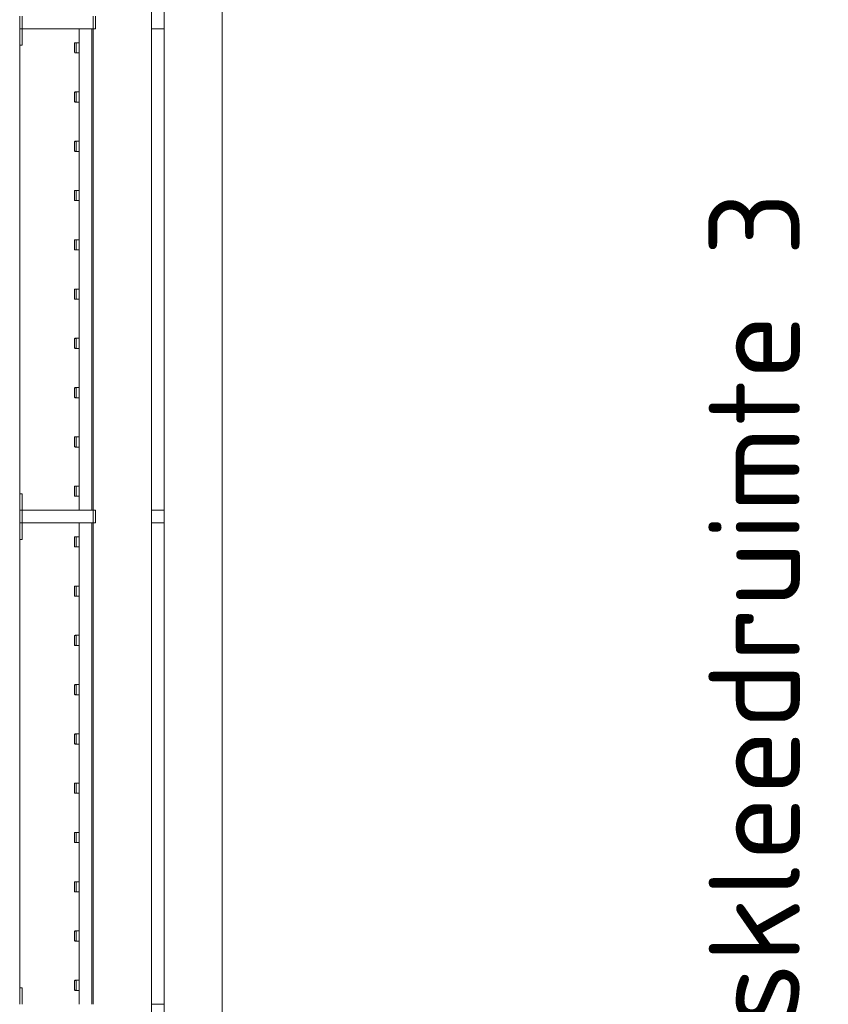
# Model space of a CAD drawing. Header units: millimetres. Extents: x 2016 to 102618, y -16590 to 68005.
# Tile 171 of 256: x 76590 to 78187, y 18237 to 20180. Entities that reach past the tile are written whole.
import ezdxf

# ---------------------------------------------------------------- set-up
doc = ezdxf.new("R2010")
doc.units = ezdxf.units.MM
for name, color, linetype, lineweight in [('A-AREA-IDEN', 2, 'Continuous', 9), ('A-WALL-FNSH', 113, 'Continuous', 25), ('I-FURN', 30, 'Continuous', 13)]:
    doc.layers.add(name, color=color, linetype=linetype, lineweight=lineweight)
doc.styles.add('ISOCPEUR_2', font='isocpeur.ttf', dxfattribs={"height": 180})

# ---------------------------------------------------------------- blocks, each defined once
blk = doc.blocks.new('79_VCS_FU_zitbank_kleedkamers - 79_VCS_FU_zitbank_kleedkamers-4609168-00 Begane grond')
at = {"layer": 'I-FURN'}
for p, q in [((1237.5, -5.1), (1270, -5.1)), ((1270, -5.1), (1270, 0)), ((2155, 0), (2155, -5.1)), ((2155, -5.1), (2187.5, -5.1)), ((2187.5, -5), (2187.5, 0)), ((2212.5, 0), (2187.5, 0)), ((2187.5, -145), (2187.5, -5)), ((2212.5, -5), (2187.5, -5)), ((2212.5, 0), (2212.5, -5)), ((2212.5, -5), (2212.5, -145)), ((2212.5, -5.1), (2245, -5.1)), ((2245, -5.1), (2245, 0)), ((3130, 0), (3130, -5.1)), ((3130, -5.1), (3162.5, -5.1)), ((3162.5, -5), (3162.5, 0)), ((3187.5, 0), (3162.5, 0)), ((3162.5, -145), (3162.5, -5)), ((3187.5, -5), (3162.5, -5)), ((1265, -110.5), (1265, -109.5)), ((1265, -110.7), (1265, -116.5)), ((1284, -108.5), (1266, -108.5)), ((1266, -111.5), (1284, -111.5)), ((1285, -109.5), (1285, -110.5)), ((1285, -116.5), (1285, -110.8)), ((1362.2, -110.5), (1362.2, -109.5)), ((1362.2, -110.7), (1362.2, -116.5)), ((1381.3, -108.5), (1363.2, -108.5)), ((1363.2, -111.5), (1381.3, -111.5)), ((1382.2, -109.5), (1382.2, -110.5)), ((1382.2, -116.5), (1382.2, -110.8)), ((1459.4, -110.5), (1459.4, -109.5)), ((1459.4, -110.7), (1459.4, -116.5)), ((1478.5, -108.5), (1460.4, -108.5)), ((1460.4, -111.5), (1478.5, -111.5)), ((1479.4, -109.5), (1479.4, -110.5)), ((1479.4, -116.5), (1479.4, -110.8)), ((1556.7, -110.5), (1556.7, -109.5)), ((1556.7, -110.7), (1556.7, -116.5)), ((1575.7, -108.5), (1557.6, -108.5)), ((1557.7, -111.5), (1575.7, -111.5)), ((1576.7, -109.5), (1576.7, -110.5)), ((1576.7, -116.5), (1576.7, -110.8)), ((1653.9, -110.5), (1653.9, -109.5)), ((1653.9, -110.7), (1653.9, -116.5)), ((1672.9, -108.5), (1654.9, -108.5)), ((1654.9, -111.5), (1672.9, -111.5)), ((1673.9, -109.5), (1673.9, -110.5)), ((1673.9, -116.5), (1673.9, -110.8)), ((1751.1, -110.5), (1751.1, -109.5)), ((1751.1, -110.7), (1751.1, -116.5)), ((1770.1, -108.5), (1752.1, -108.5)), ((1752.1, -111.5), (1770.1, -111.5)), ((1771.1, -109.5), (1771.1, -110.5)), ((1771.1, -116.5), (1771.1, -110.8)), ((1848.3, -110.5), (1848.3, -109.5)), ((1848.3, -110.7), (1848.3, -116.5)), ((1867.4, -108.5), (1849.3, -108.5)), ((1849.3, -111.5), (1867.4, -111.5)), ((1868.3, -109.5), (1868.3, -110.5)), ((1868.3, -116.5), (1868.3, -110.8)), ((1945.6, -110.5), (1945.6, -109.5)), ((1945.6, -110.7), (1945.6, -116.5)), ((1964.6, -108.5), (1946.5, -108.5)), ((1946.6, -111.5), (1964.6, -111.5)), ((1965.6, -109.5), (1965.6, -110.5)), ((1965.6, -116.5), (1965.6, -110.8)), ((2042.8, -110.5), (2042.8, -109.5)), ((2042.8, -110.7), (2042.8, -116.5)), ((2061.8, -108.5), (2043.8, -108.5)), ((2043.8, -111.5), (2061.8, -111.5)), ((2062.8, -109.5), (2062.8, -110.5)), ((2062.8, -116.5), (2062.8, -110.8)), ((2140, -110.5), (2140, -109.5)), ((2140, -110.7), (2140, -116.5)), ((2159, -108.5), (2141, -108.5)), ((2141, -111.5), (2159, -111.5)), ((2160, -109.5), (2160, -110.5)), ((2160, -116.5), (2160, -110.8)), ((2240, -110.5), (2240, -109.5)), ((2240, -110.7), (2240, -116.5)), ((2259, -108.5), (2241, -108.5)), ((2241, -111.5), (2259, -111.5)), ((2260, -109.5), (2260, -110.5)), ((2260, -116.5), (2260, -110.8)), ((2337.2, -110.5), (2337.2, -109.5)), ((2337.2, -110.7), (2337.2, -116.5)), ((2356.3, -108.5), (2338.2, -108.5)), ((2338.2, -111.5), (2356.3, -111.5)), ((2357.2, -109.5), (2357.2, -110.5)), ((2357.2, -116.5), (2357.2, -110.8)), ((2434.4, -110.5), (2434.4, -109.5)), ((2434.4, -110.7), (2434.4, -116.5)), ((2453.5, -108.5), (2435.4, -108.5)), ((2435.4, -111.5), (2453.5, -111.5)), ((2454.4, -109.5), (2454.4, -110.5)), ((2454.4, -116.5), (2454.4, -110.8)), ((2531.7, -110.5), (2531.7, -109.5)), ((2531.7, -110.7), (2531.7, -116.5)), ((2550.7, -108.5), (2532.6, -108.5)), ((2532.7, -111.5), (2550.7, -111.5)), ((2551.7, -109.5), (2551.7, -110.5)), ((2551.7, -116.5), (2551.7, -110.8)), ((2628.9, -110.5), (2628.9, -109.5)), ((2628.9, -110.7), (2628.9, -116.5)), ((2647.9, -108.5), (2629.9, -108.5)), ((2629.9, -111.5), (2647.9, -111.5)), ((2648.9, -109.5), (2648.9, -110.5)), ((2648.9, -116.5), (2648.9, -110.8)), ((2726.1, -110.5), (2726.1, -109.5)), ((2726.1, -110.7), (2726.1, -116.5)), ((2745.1, -108.5), (2727.1, -108.5)), ((2727.1, -111.5), (2745.1, -111.5)), ((2746.1, -109.5), (2746.1, -110.5)), ((2746.1, -116.5), (2746.1, -110.8)), ((2823.3, -110.5), (2823.3, -109.5)), ((2823.3, -110.7), (2823.3, -116.5)), ((2842.4, -108.5), (2824.3, -108.5)), ((2824.3, -111.5), (2842.4, -111.5)), ((2843.3, -109.5), (2843.3, -110.5)), ((2843.3, -116.5), (2843.3, -110.8)), ((2920.6, -110.5), (2920.6, -109.5)), ((2920.6, -110.7), (2920.6, -116.5)), ((2939.6, -108.5), (2921.5, -108.5)), ((2921.6, -111.5), (2939.6, -111.5)), ((2940.6, -109.5), (2940.6, -110.5)), ((2940.6, -116.5), (2940.6, -110.8)), ((3017.8, -110.5), (3017.8, -109.5)), ((3017.8, -110.7), (3017.8, -116.5)), ((3036.8, -108.5), (3018.8, -108.5)), ((3018.8, -111.5), (3036.8, -111.5)), ((3037.8, -109.5), (3037.8, -110.5)), ((3037.8, -116.5), (3037.8, -110.8)), ((3115, -110.5), (3115, -109.5)), ((3115, -110.7), (3115, -116.5)), ((3134, -108.5), (3116, -108.5)), ((3116, -111.5), (3134, -111.5)), ((3135, -109.5), (3135, -110.5)), ((3135, -116.5), (3135, -110.8)), ((1237.5, -117.5), (2187.5, -117.5)), ((2212.5, -117.5), (3162.5, -117.5)), ((2187.5, -142.5), (1237.5, -142.5)), ((2187.5, -145), (1237.5, -145)), ((2187.5, -150), (2187.5, -145)), ((2212.5, -145), (2187.5, -145)), ((2212.5, -145), (2187.5, -145)), ((2212.5, -150), (2187.5, -150)), ((3162.5, -142.5), (2212.5, -142.5)), ((2212.5, -145), (2212.5, -150)), ((3162.5, -145), (2212.5, -145)), ((3162.5, -150), (3162.5, -145)), ((3187.5, -145), (3162.5, -145)), ((3187.5, -145), (3162.5, -145)), ((3187.5, -150), (3162.5, -150)), ((50, -260), (8250, -260)), ((1237.5, -259.8), (1237.5, -285.2)), ((2187.5, -285.3), (2187.5, -259.8)), ((2212.5, -259.8), (2212.5, -285.3)), ((3162.5, -285.4), (3162.5, -259.8)), ((8250, -285), (50, -285)), ((50, -400), (8250, -400))]:
    blk.add_line(p, q, dxfattribs=at)
at = {"layer": 'I-FURN', "flags": 128}
for points in [[(1265, -117.5), (1265, -117.4), (1265, -117.3), (1265, -117.2), (1265, -117.1), (1265, -117), (1265, -117), (1265, -116.9), (1265, -116.8), (1265, -116.7), (1265, -116.6), (1265, -116.5), (1265, -116.4), (1265, -116.3), (1265, -116.3), (1265, -116.2), (1265, -116.1), (1265, -116), (1265, -116), (1265, -115.9), (1265, -115.8), (1265, -115.8), (1265, -115.7), (1265, -115.7)], [(1285, -115.7), (1285, -115.7), (1285, -115.8), (1285, -115.8), (1285, -115.9), (1285, -116), (1285, -116.1), (1285, -116.1), (1285, -116.2), (1285, -116.3), (1285, -116.4), (1285, -116.4), (1285, -116.5), (1285, -116.6), (1285, -116.7), (1285, -116.8), (1285, -116.9), (1285, -117), (1285, -117.1), (1285, -117.2), (1285, -117.3), (1285, -117.4), (1285, -117.5)], [(1362.2, -117.5), (1362.2, -117.4), (1362.2, -117.3), (1362.2, -117.2), (1362.2, -117.1), (1362.2, -117), (1362.2, -117), (1362.2, -116.9), (1362.2, -116.8), (1362.2, -116.7), (1362.2, -116.6), (1362.2, -116.5), (1362.2, -116.4), (1362.2, -116.3), (1362.2, -116.3), (1362.2, -116.2), (1362.2, -116.1), (1362.2, -116), (1362.2, -116), (1362.2, -115.9), (1362.2, -115.8), (1362.2, -115.8), (1362.2, -115.7), (1362.2, -115.7)], [(1382.2, -115.7), (1382.2, -115.7), (1382.2, -115.8), (1382.2, -115.8), (1382.2, -115.9), (1382.2, -116), (1382.2, -116.1), (1382.2, -116.1), (1382.2, -116.2), (1382.2, -116.3), (1382.2, -116.4), (1382.2, -116.4), (1382.2, -116.5), (1382.2, -116.6), (1382.2, -116.7), (1382.2, -116.8), (1382.2, -116.9), (1382.2, -117), (1382.2, -117.1), (1382.2, -117.2), (1382.2, -117.3), (1382.2, -117.4), (1382.2, -117.5)], [(1459.4, -117.5), (1459.4, -117.4), (1459.4, -117.3), (1459.4, -117.2), (1459.4, -117.1), (1459.4, -117), (1459.4, -117), (1459.4, -116.9), (1459.4, -116.8), (1459.4, -116.7), (1459.4, -116.6), (1459.4, -116.5), (1459.4, -116.4), (1459.4, -116.3), (1459.4, -116.3), (1459.4, -116.2), (1459.4, -116.1), (1459.4, -116), (1459.4, -116), (1459.4, -115.9), (1459.4, -115.8), (1459.4, -115.8), (1459.4, -115.7), (1459.4, -115.7)], [(1479.4, -115.7), (1479.4, -115.7), (1479.4, -115.8), (1479.4, -115.8), (1479.4, -115.9), (1479.4, -116), (1479.4, -116.1), (1479.4, -116.1), (1479.4, -116.2), (1479.4, -116.3), (1479.4, -116.4), (1479.4, -116.4), (1479.4, -116.5), (1479.4, -116.6), (1479.4, -116.7), (1479.4, -116.8), (1479.4, -116.9), (1479.4, -117), (1479.4, -117.1), (1479.4, -117.2), (1479.4, -117.3), (1479.4, -117.4), (1479.4, -117.5)], [(1556.7, -117.5), (1556.7, -117.4), (1556.7, -117.3), (1556.7, -117.2), (1556.7, -117.1), (1556.7, -117), (1556.7, -117), (1556.7, -116.9), (1556.7, -116.8), (1556.7, -116.7), (1556.7, -116.6), (1556.7, -116.5), (1556.7, -116.4), (1556.7, -116.3), (1556.7, -116.3), (1556.7, -116.2), (1556.7, -116.1), (1556.7, -116), (1556.7, -116), (1556.7, -115.9), (1556.7, -115.8), (1556.7, -115.8), (1556.7, -115.7), (1556.7, -115.7)], [(1576.7, -115.7), (1576.7, -115.7), (1576.7, -115.8), (1576.7, -115.8), (1576.7, -115.9), (1576.7, -116), (1576.7, -116.1), (1576.7, -116.1), (1576.7, -116.2), (1576.7, -116.3), (1576.7, -116.4), (1576.7, -116.4), (1576.7, -116.5), (1576.7, -116.6), (1576.7, -116.7), (1576.7, -116.8), (1576.7, -116.9), (1576.7, -117), (1576.7, -117.1), (1576.7, -117.2), (1576.7, -117.3), (1576.7, -117.4), (1576.7, -117.5)], [(1653.9, -117.5), (1653.9, -117.4), (1653.9, -117.3), (1653.9, -117.2), (1653.9, -117.1), (1653.9, -117), (1653.9, -117), (1653.9, -116.9), (1653.9, -116.8), (1653.9, -116.7), (1653.9, -116.6), (1653.9, -116.5), (1653.9, -116.4), (1653.9, -116.3), (1653.9, -116.3), (1653.9, -116.2), (1653.9, -116.1), (1653.9, -116), (1653.9, -116), (1653.9, -115.9), (1653.9, -115.8), (1653.9, -115.8), (1653.9, -115.7), (1653.9, -115.7)], [(1673.9, -115.7), (1673.9, -115.7), (1673.9, -115.8), (1673.9, -115.8), (1673.9, -115.9), (1673.9, -116), (1673.9, -116.1), (1673.9, -116.1), (1673.9, -116.2), (1673.9, -116.3), (1673.9, -116.4), (1673.9, -116.4), (1673.9, -116.5), (1673.9, -116.6), (1673.9, -116.7), (1673.9, -116.8), (1673.9, -116.9), (1673.9, -117), (1673.9, -117.1), (1673.9, -117.2), (1673.9, -117.3), (1673.9, -117.4), (1673.9, -117.5)], [(1751.1, -117.5), (1751.1, -117.4), (1751.1, -117.3), (1751.1, -117.2), (1751.1, -117.1), (1751.1, -117), (1751.1, -117), (1751.1, -116.9), (1751.1, -116.8), (1751.1, -116.7), (1751.1, -116.6), (1751.1, -116.5), (1751.1, -116.4), (1751.1, -116.3), (1751.1, -116.3), (1751.1, -116.2), (1751.1, -116.1), (1751.1, -116), (1751.1, -116), (1751.1, -115.9), (1751.1, -115.8), (1751.1, -115.8), (1751.1, -115.7), (1751.1, -115.7)], [(1771.1, -115.7), (1771.1, -115.7), (1771.1, -115.8), (1771.1, -115.8), (1771.1, -115.9), (1771.1, -116), (1771.1, -116.1), (1771.1, -116.1), (1771.1, -116.2), (1771.1, -116.3), (1771.1, -116.4), (1771.1, -116.4), (1771.1, -116.5), (1771.1, -116.6), (1771.1, -116.7), (1771.1, -116.8), (1771.1, -116.9), (1771.1, -117), (1771.1, -117.1), (1771.1, -117.2), (1771.1, -117.3), (1771.1, -117.4), (1771.1, -117.5)], [(1848.3, -117.5), (1848.3, -117.4), (1848.3, -117.3), (1848.3, -117.2), (1848.3, -117.1), (1848.3, -117), (1848.3, -117), (1848.3, -116.9), (1848.3, -116.8), (1848.3, -116.7), (1848.3, -116.6), (1848.3, -116.5), (1848.3, -116.4), (1848.3, -116.3), (1848.3, -116.3), (1848.3, -116.2), (1848.3, -116.1), (1848.3, -116), (1848.3, -116), (1848.3, -115.9), (1848.3, -115.8), (1848.3, -115.8), (1848.3, -115.7), (1848.3, -115.7)], [(1868.3, -115.7), (1868.3, -115.7), (1868.3, -115.8), (1868.3, -115.8), (1868.3, -115.9), (1868.3, -116), (1868.3, -116.1), (1868.3, -116.1), (1868.3, -116.2), (1868.3, -116.3), (1868.3, -116.4), (1868.3, -116.4), (1868.3, -116.5), (1868.3, -116.6), (1868.3, -116.7), (1868.3, -116.8), (1868.3, -116.9), (1868.3, -117), (1868.3, -117.1), (1868.3, -117.2), (1868.3, -117.3), (1868.3, -117.4), (1868.3, -117.5)], [(1945.6, -117.5), (1945.6, -117.4), (1945.6, -117.3), (1945.6, -117.2), (1945.6, -117.1), (1945.6, -117), (1945.6, -117), (1945.6, -116.9), (1945.6, -116.8), (1945.6, -116.7), (1945.6, -116.6), (1945.6, -116.5), (1945.6, -116.4), (1945.6, -116.3), (1945.6, -116.3), (1945.6, -116.2), (1945.6, -116.1), (1945.6, -116), (1945.6, -116), (1945.6, -115.9), (1945.6, -115.8), (1945.6, -115.8), (1945.6, -115.7), (1945.6, -115.7)], [(1965.6, -115.7), (1965.6, -115.7), (1965.6, -115.8), (1965.6, -115.8), (1965.6, -115.9), (1965.6, -116), (1965.6, -116.1), (1965.6, -116.1), (1965.6, -116.2), (1965.6, -116.3), (1965.6, -116.4), (1965.6, -116.4), (1965.6, -116.5), (1965.6, -116.6), (1965.6, -116.7), (1965.6, -116.8), (1965.6, -116.9), (1965.6, -117), (1965.6, -117.1), (1965.6, -117.2), (1965.6, -117.3), (1965.6, -117.4), (1965.6, -117.5)], [(2042.8, -117.5), (2042.8, -117.4), (2042.8, -117.3), (2042.8, -117.2), (2042.8, -117.1), (2042.8, -117), (2042.8, -117), (2042.8, -116.9), (2042.8, -116.8), (2042.8, -116.7), (2042.8, -116.6), (2042.8, -116.5), (2042.8, -116.4), (2042.8, -116.3), (2042.8, -116.3), (2042.8, -116.2), (2042.8, -116.1), (2042.8, -116), (2042.8, -116), (2042.8, -115.9), (2042.8, -115.8), (2042.8, -115.8), (2042.8, -115.7), (2042.8, -115.7)], [(2062.8, -115.7), (2062.8, -115.7), (2062.8, -115.8), (2062.8, -115.8), (2062.8, -115.9), (2062.8, -116), (2062.8, -116.1), (2062.8, -116.1), (2062.8, -116.2), (2062.8, -116.3), (2062.8, -116.4), (2062.8, -116.4), (2062.8, -116.5), (2062.8, -116.6), (2062.8, -116.7), (2062.8, -116.8), (2062.8, -116.9), (2062.8, -117), (2062.8, -117.1), (2062.8, -117.2), (2062.8, -117.3), (2062.8, -117.4), (2062.8, -117.5)], [(2140, -117.5), (2140, -117.4), (2140, -117.3), (2140, -117.2), (2140, -117.1), (2140, -117), (2140, -117), (2140, -116.9), (2140, -116.8), (2140, -116.7), (2140, -116.6), (2140, -116.5), (2140, -116.4), (2140, -116.3), (2140, -116.3), (2140, -116.2), (2140, -116.1), (2140, -116), (2140, -116), (2140, -115.9), (2140, -115.8), (2140, -115.8), (2140, -115.7), (2140, -115.7)], [(2160, -115.7), (2160, -115.7), (2160, -115.8), (2160, -115.8), (2160, -115.9), (2160, -116), (2160, -116.1), (2160, -116.1), (2160, -116.2), (2160, -116.3), (2160, -116.4), (2160, -116.4), (2160, -116.5), (2160, -116.6), (2160, -116.7), (2160, -116.8), (2160, -116.9), (2160, -117), (2160, -117.1), (2160, -117.2), (2160, -117.3), (2160, -117.4), (2160, -117.5)], [(2240, -117.5), (2240, -117.4), (2240, -117.3), (2240, -117.2), (2240, -117.1), (2240, -117), (2240, -117), (2240, -116.9), (2240, -116.8), (2240, -116.7), (2240, -116.6), (2240, -116.5), (2240, -116.4), (2240, -116.3), (2240, -116.3), (2240, -116.2), (2240, -116.1), (2240, -116), (2240, -116), (2240, -115.9), (2240, -115.8), (2240, -115.8), (2240, -115.7), (2240, -115.7)], [(2260, -115.7), (2260, -115.7), (2260, -115.8), (2260, -115.8), (2260, -115.9), (2260, -116), (2260, -116.1), (2260, -116.1), (2260, -116.2), (2260, -116.3), (2260, -116.4), (2260, -116.4), (2260, -116.5), (2260, -116.6), (2260, -116.7), (2260, -116.8), (2260, -116.9), (2260, -117), (2260, -117.1), (2260, -117.2), (2260, -117.3), (2260, -117.4), (2260, -117.5)], [(2337.2, -117.5), (2337.2, -117.4), (2337.2, -117.3), (2337.2, -117.2), (2337.2, -117.1), (2337.2, -117), (2337.2, -117), (2337.2, -116.9), (2337.2, -116.8), (2337.2, -116.7), (2337.2, -116.6), (2337.2, -116.5), (2337.2, -116.4), (2337.2, -116.3), (2337.2, -116.3), (2337.2, -116.2), (2337.2, -116.1), (2337.2, -116), (2337.2, -116), (2337.2, -115.9), (2337.2, -115.8), (2337.2, -115.8), (2337.2, -115.7), (2337.2, -115.7)], [(2357.2, -115.7), (2357.2, -115.7), (2357.2, -115.8), (2357.2, -115.8), (2357.2, -115.9), (2357.2, -116), (2357.2, -116.1), (2357.2, -116.1), (2357.2, -116.2), (2357.2, -116.3), (2357.2, -116.4), (2357.2, -116.4), (2357.2, -116.5), (2357.2, -116.6), (2357.2, -116.7), (2357.2, -116.8), (2357.2, -116.9), (2357.2, -117), (2357.2, -117.1), (2357.2, -117.2), (2357.2, -117.3), (2357.2, -117.4), (2357.2, -117.5)], [(2434.4, -117.5), (2434.4, -117.4), (2434.4, -117.3), (2434.4, -117.2), (2434.4, -117.1), (2434.4, -117), (2434.4, -117), (2434.4, -116.9), (2434.4, -116.8), (2434.4, -116.7), (2434.4, -116.6), (2434.4, -116.5), (2434.4, -116.4), (2434.4, -116.3), (2434.4, -116.3), (2434.4, -116.2), (2434.4, -116.1), (2434.4, -116), (2434.4, -116), (2434.4, -115.9), (2434.4, -115.8), (2434.4, -115.8), (2434.4, -115.7), (2434.4, -115.7)], [(2454.4, -115.7), (2454.4, -115.7), (2454.4, -115.8), (2454.4, -115.8), (2454.4, -115.9), (2454.4, -116), (2454.4, -116.1), (2454.4, -116.1), (2454.4, -116.2), (2454.4, -116.3), (2454.4, -116.4), (2454.4, -116.4), (2454.4, -116.5), (2454.4, -116.6), (2454.4, -116.7), (2454.4, -116.8), (2454.4, -116.9), (2454.4, -117), (2454.4, -117.1), (2454.4, -117.2), (2454.4, -117.3), (2454.4, -117.4), (2454.4, -117.5)], [(2531.7, -117.5), (2531.7, -117.4), (2531.7, -117.3), (2531.7, -117.2), (2531.7, -117.1), (2531.7, -117), (2531.7, -117), (2531.7, -116.9), (2531.7, -116.8), (2531.7, -116.7), (2531.7, -116.6), (2531.7, -116.5), (2531.7, -116.4), (2531.7, -116.3), (2531.7, -116.3), (2531.7, -116.2), (2531.7, -116.1), (2531.7, -116), (2531.7, -116), (2531.7, -115.9), (2531.7, -115.8), (2531.7, -115.8), (2531.7, -115.7), (2531.7, -115.7)], [(2551.7, -115.7), (2551.7, -115.7), (2551.7, -115.8), (2551.7, -115.8), (2551.7, -115.9), (2551.7, -116), (2551.7, -116.1), (2551.7, -116.1), (2551.7, -116.2), (2551.7, -116.3), (2551.7, -116.4), (2551.7, -116.4), (2551.7, -116.5), (2551.7, -116.6), (2551.7, -116.7), (2551.7, -116.8), (2551.7, -116.9), (2551.7, -117), (2551.7, -117.1), (2551.7, -117.2), (2551.7, -117.3), (2551.7, -117.4), (2551.7, -117.5)], [(2628.9, -117.5), (2628.9, -117.4), (2628.9, -117.3), (2628.9, -117.2), (2628.9, -117.1), (2628.9, -117), (2628.9, -117), (2628.9, -116.9), (2628.9, -116.8), (2628.9, -116.7), (2628.9, -116.6), (2628.9, -116.5), (2628.9, -116.4), (2628.9, -116.3), (2628.9, -116.3), (2628.9, -116.2), (2628.9, -116.1), (2628.9, -116), (2628.9, -116), (2628.9, -115.9), (2628.9, -115.8), (2628.9, -115.8), (2628.9, -115.7), (2628.9, -115.7)], [(2648.9, -115.7), (2648.9, -115.7), (2648.9, -115.8), (2648.9, -115.8), (2648.9, -115.9), (2648.9, -116), (2648.9, -116.1), (2648.9, -116.1), (2648.9, -116.2), (2648.9, -116.3), (2648.9, -116.4), (2648.9, -116.4), (2648.9, -116.5), (2648.9, -116.6), (2648.9, -116.7), (2648.9, -116.8), (2648.9, -116.9), (2648.9, -117), (2648.9, -117.1), (2648.9, -117.2), (2648.9, -117.3), (2648.9, -117.4), (2648.9, -117.5)], [(2726.1, -117.5), (2726.1, -117.4), (2726.1, -117.3), (2726.1, -117.2), (2726.1, -117.1), (2726.1, -117), (2726.1, -117), (2726.1, -116.9), (2726.1, -116.8), (2726.1, -116.7), (2726.1, -116.6), (2726.1, -116.5), (2726.1, -116.4), (2726.1, -116.3), (2726.1, -116.3), (2726.1, -116.2), (2726.1, -116.1), (2726.1, -116), (2726.1, -116), (2726.1, -115.9), (2726.1, -115.8), (2726.1, -115.8), (2726.1, -115.7), (2726.1, -115.7)], [(2746.1, -115.7), (2746.1, -115.7), (2746.1, -115.8), (2746.1, -115.8), (2746.1, -115.9), (2746.1, -116), (2746.1, -116.1), (2746.1, -116.1), (2746.1, -116.2), (2746.1, -116.3), (2746.1, -116.4), (2746.1, -116.4), (2746.1, -116.5), (2746.1, -116.6), (2746.1, -116.7), (2746.1, -116.8), (2746.1, -116.9), (2746.1, -117), (2746.1, -117.1), (2746.1, -117.2), (2746.1, -117.3), (2746.1, -117.4), (2746.1, -117.5)], [(2823.3, -117.5), (2823.3, -117.4), (2823.3, -117.3), (2823.3, -117.2), (2823.3, -117.1), (2823.3, -117), (2823.3, -117), (2823.3, -116.9), (2823.3, -116.8), (2823.3, -116.7), (2823.3, -116.6), (2823.3, -116.5), (2823.3, -116.4), (2823.3, -116.3), (2823.3, -116.3), (2823.3, -116.2), (2823.3, -116.1), (2823.3, -116), (2823.3, -116), (2823.3, -115.9), (2823.3, -115.8), (2823.3, -115.8), (2823.3, -115.7), (2823.3, -115.7)], [(2843.3, -115.7), (2843.3, -115.7), (2843.3, -115.8), (2843.3, -115.8), (2843.3, -115.9), (2843.3, -116), (2843.3, -116.1), (2843.3, -116.1), (2843.3, -116.2), (2843.3, -116.3), (2843.3, -116.4), (2843.3, -116.4), (2843.3, -116.5), (2843.3, -116.6), (2843.3, -116.7), (2843.3, -116.8), (2843.3, -116.9), (2843.3, -117), (2843.3, -117.1), (2843.3, -117.2), (2843.3, -117.3), (2843.3, -117.4), (2843.3, -117.5)], [(2920.6, -117.5), (2920.6, -117.4), (2920.6, -117.3), (2920.6, -117.2), (2920.6, -117.1), (2920.6, -117), (2920.6, -117), (2920.6, -116.9), (2920.6, -116.8), (2920.6, -116.7), (2920.6, -116.6), (2920.6, -116.5), (2920.6, -116.4), (2920.6, -116.3), (2920.6, -116.3), (2920.6, -116.2), (2920.6, -116.1), (2920.6, -116), (2920.6, -116), (2920.6, -115.9), (2920.6, -115.8), (2920.6, -115.8), (2920.6, -115.7), (2920.6, -115.7)], [(2940.6, -115.7), (2940.6, -115.7), (2940.6, -115.8), (2940.6, -115.8), (2940.6, -115.9), (2940.6, -116), (2940.6, -116.1), (2940.6, -116.1), (2940.6, -116.2), (2940.6, -116.3), (2940.6, -116.4), (2940.6, -116.4), (2940.6, -116.5), (2940.6, -116.6), (2940.6, -116.7), (2940.6, -116.8), (2940.6, -116.9), (2940.6, -117), (2940.6, -117.1), (2940.6, -117.2), (2940.6, -117.3), (2940.6, -117.4), (2940.6, -117.5)], [(3017.8, -117.5), (3017.8, -117.4), (3017.8, -117.3), (3017.8, -117.2), (3017.8, -117.1), (3017.8, -117), (3017.8, -117), (3017.8, -116.9), (3017.8, -116.8), (3017.8, -116.7), (3017.8, -116.6), (3017.8, -116.5), (3017.8, -116.4), (3017.8, -116.3), (3017.8, -116.3), (3017.8, -116.2), (3017.8, -116.1), (3017.8, -116), (3017.8, -116), (3017.8, -115.9), (3017.8, -115.8), (3017.8, -115.8), (3017.8, -115.7), (3017.8, -115.7)], [(3037.8, -115.7), (3037.8, -115.7), (3037.8, -115.8), (3037.8, -115.8), (3037.8, -115.9), (3037.8, -116), (3037.8, -116.1), (3037.8, -116.1), (3037.8, -116.2), (3037.8, -116.3), (3037.8, -116.4), (3037.8, -116.4), (3037.8, -116.5), (3037.8, -116.6), (3037.8, -116.7), (3037.8, -116.8), (3037.8, -116.9), (3037.8, -117), (3037.8, -117.1), (3037.8, -117.2), (3037.8, -117.3), (3037.8, -117.4), (3037.8, -117.5)], [(3115, -117.5), (3115, -117.4), (3115, -117.3), (3115, -117.2), (3115, -117.1), (3115, -117), (3115, -117), (3115, -116.9), (3115, -116.8), (3115, -116.7), (3115, -116.6), (3115, -116.5), (3115, -116.4), (3115, -116.3), (3115, -116.3), (3115, -116.2), (3115, -116.1), (3115, -116), (3115, -116), (3115, -115.9), (3115, -115.8), (3115, -115.8), (3115, -115.7), (3115, -115.7)], [(3135, -115.7), (3135, -115.7), (3135, -115.8), (3135, -115.8), (3135, -115.9), (3135, -116), (3135, -116.1), (3135, -116.1), (3135, -116.2), (3135, -116.3), (3135, -116.4), (3135, -116.4), (3135, -116.5), (3135, -116.6), (3135, -116.7), (3135, -116.8), (3135, -116.9), (3135, -117), (3135, -117.1), (3135, -117.2), (3135, -117.3), (3135, -117.4), (3135, -117.5)]]:
    blk.add_lwpolyline(points, dxfattribs=at)
at = {"layer": 'I-FURN'}
for centre, radius, start, end in [((1266, -109.5), 0.978, 90, 180), ((1266, -110.5), 1, 180, 270), ((1284, -109.5), 0.966, 0, 90), ((1284, -110.5), 0.962, 270, 360), ((1363.2, -109.5), 0.978, 90, 180), ((1363.2, -110.5), 1, 180, 270), ((1381.3, -109.5), 0.966, 0, 90), ((1381.3, -110.5), 0.962, 270, 360), ((1460.4, -109.5), 0.978, 90, 180), ((1460.4, -110.5), 1, 180, 270), ((1478.5, -109.5), 0.966, 0, 90), ((1478.5, -110.5), 0.962, 270, 360), ((1557.6, -109.5), 0.978, 90, 180), ((1557.7, -110.5), 1, 180, 270), ((1575.7, -109.5), 0.966, 0, 90), ((1575.7, -110.5), 0.962, 270, 360), ((1654.9, -109.5), 0.978, 90, 180), ((1654.9, -110.5), 1, 180, 270), ((1672.9, -109.5), 0.966, 0, 90), ((1672.9, -110.5), 0.962, 270, 360), ((1752.1, -109.5), 0.978, 90, 180), ((1752.1, -110.5), 1, 180, 270), ((1770.1, -109.5), 0.966, 0, 90), ((1770.1, -110.5), 0.962, 270, 360), ((1849.3, -109.5), 0.978, 90, 180), ((1849.3, -110.5), 1, 180, 270), ((1867.4, -109.5), 0.966, 0, 90), ((1867.4, -110.5), 0.962, 270, 360), ((1946.5, -109.5), 0.978, 90, 180), ((1946.6, -110.5), 1, 180, 270), ((1964.6, -109.5), 0.966, 0, 90), ((1964.6, -110.5), 0.962, 270, 360), ((2043.8, -109.5), 0.978, 90, 180), ((2043.8, -110.5), 1, 180, 270), ((2061.8, -109.5), 0.966, 0, 90), ((2061.8, -110.5), 0.962, 270, 360), ((2141, -109.5), 0.978, 90, 180), ((2141, -110.5), 1, 180, 270), ((2159, -109.5), 0.966, 0, 90), ((2159, -110.5), 0.962, 270, 360), ((2241, -109.5), 0.978, 90, 180), ((2241, -110.5), 1, 180, 270), ((2259, -109.5), 0.966, 0, 90), ((2259, -110.5), 0.962, 270, 360), ((2338.2, -109.5), 0.978, 90, 180), ((2338.2, -110.5), 1, 180, 270), ((2356.3, -109.5), 0.966, 0, 90), ((2356.3, -110.5), 0.962, 270, 360), ((2435.4, -109.5), 0.978, 90, 180), ((2435.4, -110.5), 1, 180, 270), ((2453.5, -109.5), 0.966, 0, 90), ((2453.5, -110.5), 0.962, 270, 360), ((2532.6, -109.5), 0.978, 90, 180), ((2532.7, -110.5), 1, 180, 270), ((2550.7, -109.5), 0.966, 0, 90), ((2550.7, -110.5), 0.962, 270, 360), ((2629.9, -109.5), 0.978, 90, 180), ((2629.9, -110.5), 1, 180, 270), ((2647.9, -109.5), 0.966, 0, 90), ((2647.9, -110.5), 0.962, 270, 360), ((2727.1, -109.5), 0.978, 90, 180), ((2727.1, -110.5), 1, 180, 270), ((2745.1, -109.5), 0.966, 0, 90), ((2745.1, -110.5), 0.962, 270, 360), ((2824.3, -109.5), 0.978, 90, 180), ((2824.3, -110.5), 1, 180, 270), ((2842.4, -109.5), 0.966, 0, 90), ((2842.4, -110.5), 0.962, 270, 360), ((2921.5, -109.5), 0.978, 90, 180), ((2921.6, -110.5), 1, 180, 270), ((2939.6, -109.5), 0.966, 0, 90), ((2939.6, -110.5), 0.962, 270, 360), ((3018.8, -109.5), 0.978, 90, 180), ((3018.8, -110.5), 1, 180, 270), ((3036.8, -109.5), 0.966, 0, 90), ((3036.8, -110.5), 0.962, 270, 360), ((3116, -109.5), 0.978, 90, 180), ((3116, -110.5), 1, 180, 270), ((3134, -109.5), 0.966, 0, 90), ((3134, -110.5), 0.962, 270, 360)]:
    blk.add_arc(centre, radius, start, end, dxfattribs=at)
for centre, major_axis, start_param, end_param in [((1266, -109.5), (0.978, 0), 1.570796, 3.140513), ((1266, -110.5), (1, 0), 3.142593, 4.712389), ((1284, -109.5), (-0.966, 0), 3.14271, 4.712389), ((1284, -110.5), (0.962, 0), 4.712389, 6.282063), ((1363.2, -109.5), (0.978, 0), 1.570796, 3.140513), ((1363.2, -110.5), (1, 0), 3.142593, 4.712389), ((1381.3, -109.5), (-0.966, 0), 3.14271, 4.712389), ((1381.3, -110.5), (0.962, 0), 4.712389, 6.282063), ((1460.4, -109.5), (0.978, 0), 1.570796, 3.140513), ((1460.4, -110.5), (1, 0), 3.142593, 4.712389), ((1478.5, -109.5), (0.966, 0), 0.001117, 1.570796), ((1478.5, -110.5), (0.962, 0), 4.712389, 6.282063), ((1557.6, -109.5), (0.978, 0), 1.570796, 3.140513), ((1557.7, -110.5), (1, 0), 3.142593, 4.712389), ((1575.7, -109.5), (-0.966, 0), 3.14271, 4.712389), ((1575.7, -110.5), (0.962, 0), 4.712389, 6.282063), ((1654.9, -109.5), (0.978, 0), 1.570796, 3.140513), ((1654.9, -110.5), (1, 0), 3.142593, 4.712389), ((1672.9, -109.5), (-0.966, 0), 3.14271, 4.712389), ((1672.9, -110.5), (0.962, 0), 4.712389, 6.282063), ((1752.1, -109.5), (0.978, 0), 1.570796, 3.140513), ((1752.1, -110.5), (1, 0), 3.142593, 4.712389), ((1770.1, -109.5), (-0.966, 0), 3.14271, 4.712389), ((1770.1, -110.5), (0.962, 0), 4.712389, 6.282063), ((1849.3, -109.5), (0.978, 0), 1.570796, 3.140513), ((1849.3, -110.5), (1, 0), 3.142593, 4.712389), ((1867.4, -109.5), (-0.966, 0), 3.14271, 4.712389), ((1867.4, -110.5), (0.962, 0), 4.712389, 6.282063), ((1946.5, -109.5), (0.978, 0), 1.570796, 3.140513), ((1946.6, -110.5), (1, 0), 3.142593, 4.712389), ((1964.6, -109.5), (-0.966, 0), 3.14271, 4.712389), ((1964.6, -110.5), (0.962, 0), 4.712389, 6.282063), ((2043.8, -109.5), (0.978, 0), 1.570796, 3.140513), ((2043.8, -110.5), (1, 0), 3.142593, 4.712389), ((2061.8, -109.5), (-0.966, 0), 3.14271, 4.712389), ((2061.8, -110.5), (0.962, 0), 4.712389, 6.282063), ((2141, -109.5), (0.978, 0), 1.570796, 3.140513), ((2141, -110.5), (1, 0), 3.142593, 4.712389), ((2159, -109.5), (-0.966, 0), 3.14271, 4.712389), ((2159, -110.5), (0.962, 0), 4.712389, 6.282063), ((2241, -109.5), (0.978, 0), 1.570796, 3.140513), ((2241, -110.5), (1, 0), 3.142593, 4.712389), ((2259, -109.5), (-0.966, 0), 3.14271, 4.712389), ((2259, -110.5), (0.962, 0), 4.712389, 6.282063), ((2338.2, -109.5), (0.978, 0), 1.570796, 3.140513), ((2338.2, -110.5), (1, 0), 3.142593, 4.712389), ((2356.3, -109.5), (0.966, 0), 0.001117, 1.570796), ((2356.3, -110.5), (0.962, 0), 4.712389, 6.282063), ((2435.4, -109.5), (0.978, 0), 1.570796, 3.140513), ((2435.4, -110.5), (1, 0), 3.142593, 4.712389), ((2453.5, -109.5), (-0.966, 0), 3.14271, 4.712389), ((2453.5, -110.5), (0.962, 0), 4.712389, 6.282063), ((2532.6, -109.5), (0.978, 0), 1.570796, 3.140513), ((2532.7, -110.5), (1, 0), 3.142593, 4.712389), ((2550.7, -109.5), (-0.966, 0), 3.14271, 4.712389), ((2550.7, -110.5), (0.962, 0), 4.712389, 6.282063), ((2629.9, -109.5), (0.978, 0), 1.570796, 3.140513), ((2629.9, -110.5), (1, 0), 3.142593, 4.712389), ((2647.9, -109.5), (0.966, 0), 0.001117, 1.570796), ((2647.9, -110.5), (0.962, 0), 4.712389, 6.282063), ((2727.1, -109.5), (0.978, 0), 1.570796, 3.140513), ((2727.1, -110.5), (1, 0), 3.142593, 4.712389), ((2745.1, -109.5), (-0.966, 0), 3.14271, 4.712389), ((2745.1, -110.5), (0.962, 0), 4.712389, 6.282063), ((2824.3, -109.5), (0.978, 0), 1.570796, 3.140513), ((2824.3, -110.5), (1, 0), 3.142593, 4.712389), ((2842.4, -109.5), (-0.966, 0), 3.14271, 4.712389), ((2842.4, -110.5), (0.962, 0), 4.712389, 6.282063), ((2921.5, -109.5), (0.978, 0), 1.570796, 3.140513), ((2921.6, -110.5), (-1, 0), 0.001, 1.570796), ((2939.6, -109.5), (-0.966, 0), 3.14271, 4.712389), ((2939.6, -110.5), (0.962, 0), 4.712389, 6.282063), ((3018.8, -109.5), (0.978, 0), 1.570796, 3.140513), ((3018.8, -110.5), (1, 0), 3.142593, 4.712389), ((3036.8, -109.5), (-0.966, 0), 3.14271, 4.712389), ((3036.8, -110.5), (0.962, 0), 4.712389, 6.282063), ((3116, -109.5), (0.978, 0), 1.570796, 3.140513), ((3116, -110.5), (1, 0), 3.142593, 4.712389), ((3134, -109.5), (-0.966, 0), 3.14271, 4.712389), ((3134, -110.5), (0.962, 0), 4.712389, 6.282063)]:
    blk.add_ellipse(centre, major_axis=major_axis, ratio=0.997927, start_param=start_param, end_param=end_param, dxfattribs=at)

msp = doc.modelspace()

# ---------------------------------------------------------------- linework, layer by layer
at = {"layer": 'A-WALL-FNSH', "color": 7, "lineweight": 13}
for p, q in [((76590, 19212.5), (76590, 20162.5)), ((76590, 18237.5), (76590, 19187.5))]:
    msp.add_line(p, q, dxfattribs=at)

# ---------------------------------------------------------------- block references
at = {"layer": 'I-FURN', "rotation": 90}
msp.add_blockref('79_VCS_FU_zitbank_kleedkamers - 79_VCS_FU_zitbank_kleedkamers-4609168-00 Begane grond', (76590, 17000), dxfattribs=at)

# ---------------------------------------------------------------- texts
at = {"layer": 'A-AREA-IDEN', "insert": (77950.5, 17541.3), "char_height": 180, "width": 2749.788, "attachment_point": 1, "rotation": 90, "style": 'ISOCPEUR_2'}
msp.add_mtext('Groepskleedruimte 3', dxfattribs=at)

doc.saveas('drawing.dxf')
